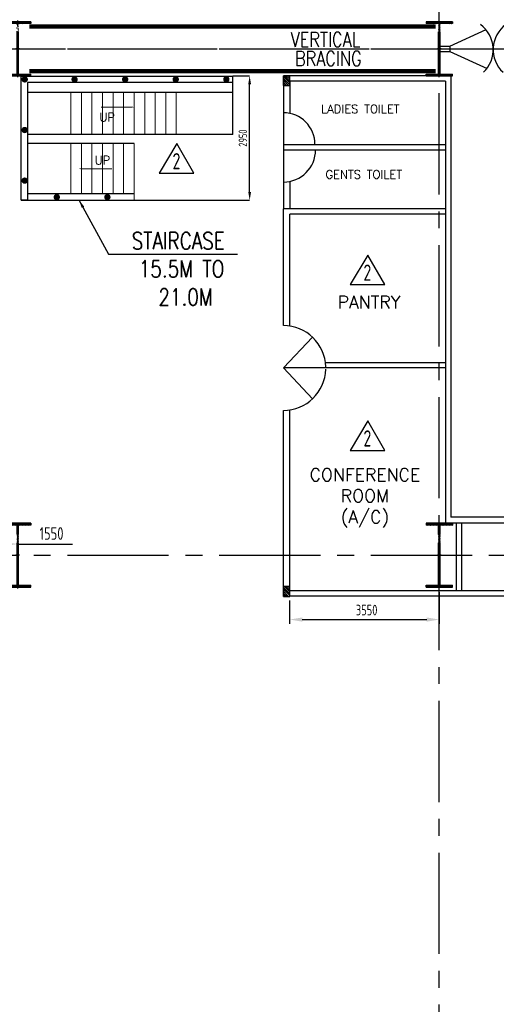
# Model space of a CAD drawing. Extents: x -11758 to 4934791, y -233543 to 1826789.
# Tile 60 of 256: x 87203 to 98510, y 279589 to 302928. Entities that reach past the tile are written whole.
import ezdxf
from ezdxf.enums import TextEntityAlignment as Align

# ---------------------------------------------------------------- set-up
doc = ezdxf.new("R2010")
doc.units = 0
doc.header["$LTSCALE"] = 800
doc.header["$MEASUREMENT"] = 0
for name, pattern in [('CENTER', [2, 1.25, -0.25, 0.25, -0.25]), ('CENTER2', [1.125, 0.75, -0.125, 0.125, -0.125]), ('DASHDOT', [1, 0.5, -0.25, 0, -0.25])]:
    doc.linetypes.add(name, pattern=pattern)
doc.layers.get('DEFPOINTS').update_dxf_attribs({"linetype": 'CONTINUOUS'})
for name, color, linetype in [('COL', 1, 'CENTER'), ('GRID', 8, 'CENTER'), ('HANGERS', 1, 'CONTINUOUS'), ('HATCH', 9, 'CONTINUOUS'), ('REV3', 2, 'CONTINUOUS'), ('STR', 2, 'CONTINUOUS'), ('WALL', 6, 'CONTINUOUS')]:
    doc.layers.add(name, color=color, linetype=linetype)
for name, color, linetype, lineweight in [('DIM', 4, 'CONTINUOUS', 15), ('DOOR', 235, 'CONTINUOUS', 13), ('T', 3, 'CONTINUOUS', 15)]:
    doc.layers.add(name, color=color, linetype=linetype, lineweight=lineweight)
doc.styles.add('ROMAND', font='romand')
doc.styles.add('ROMANS', font='ISO9.shx', dxfattribs={"width": 0.8})
doc.styles.add('S1', font='SIMPLEX.SHX', dxfattribs={"height": 200})
doc.styles.add('S3', font='ROMANS1.SHX', dxfattribs={"width": 0.8})
doc.styles.get("Standard").update_dxf_attribs({"font": 'ISO9'})
doc.styles.add('VER', font='ISO9.SHX')
doc.dimstyles.new('GS', dxfattribs={"dimscale": 100, "dimtxt": 2.5, "dimasz": 3, "dimexe": 1, "dimexo": 1, "dimgap": 1, "dimtad": 1, "dimdec": 0, "dimzin": 0, "dimdsep": 46, "dimtxsty": 'ROMANS', "dimcen": 0.09, "dimclrd": 4, "dimclre": 8, "dimclrt": 3, "dimadec": 0, "dimazin": 0, "dimtfac": 1, "dimtdec": 0, "dimtofl": 0, "dimtmove": 0, "dimatfit": 3, "dimfxl": 1, "dimtolj": 1, "dimtzin": 0, "dimarcsym": 0})
doc.dimstyles.get("Standard").update_dxf_attribs({"dimtxt": 0.18, "dimasz": 0.18, "dimexe": 0.18, "dimexo": 0.0625, "dimgap": 0.09, "dimtad": 0, "dimtih": 1, "dimtoh": 1, "dimdec": 4, "dimzin": 0, "dimdsep": 46, "dimtxsty": 'Standard', "dimcen": 0.09, "dimadec": 0, "dimazin": 0, "dimtfac": 1, "dimtdec": 4, "dimtofl": 0, "dimtmove": 0, "dimatfit": 3, "dimfxl": 1, "dimtolj": 1, "dimtzin": 0, "dimarcsym": 0})
doc.dimstyles.new('STANDARD$0', dxfattribs={"dimtxt": 250, "dimasz": 200, "dimexe": 0, "dimexo": 0, "dimgap": 100, "dimtad": 1, "dimdec": 0, "dimzin": 0, "dimdsep": 46, "dimtxsty": 'S1', "dimcen": 0, "dimadec": 0, "dimazin": 0, "dimtfac": 1, "dimtdec": 0, "dimtmove": 2, "dimatfit": 3, "dimfxl": 1, "dimtolj": 1, "dimtzin": 0, "dimarcsym": 0})
pattern_1 = [(315, (-294683.816, 394328.078), (-22.097087, -22.097087), [])]

# ---------------------------------------------------------------- blocks, each defined once
blk = doc.blocks.new('A$C1C927E47')
at = {"layer": 'COL'}
h = blk.add_hatch(dxfattribs=at)
h.set_pattern_fill('ANSI31', color=256, scale=100, style=0)
h.paths.add_polyline_path([(16, 0), (0, 0), (0, -710), (16, -710)])
h.paths.add_polyline_path([(16, 710), (0, 710), (0, 0), (16, 0)])
h.paths.add_polyline_path([(0, 710), (-16, 710), (-16, 0), (0, 0)])
h.paths.add_polyline_path([(0, 0), (-16, 0), (-16, -710), (0, -710)])
h.paths.add_polyline_path([(-310, -710), (-310, -760), (0, -760), (0, -710)])
h.paths.add_polyline_path([(310, -760), (310, -710), (0, -710), (0, -760)])
h.paths.add_polyline_path([(310, 710), (310, 760), (0, 760), (0, 710)])
h.paths.add_polyline_path([(-310, 760), (-310, 710), (0, 710), (0, 760)])
for p, q in [((310, 760), (-310, 760)), ((-310, 760), (-310, 710)), ((310, 710), (-310, 710)), ((-16, -710), (-16, 710)), ((16, -710), (16, 710)), ((310, 760), (310, 710)), ((-310, -710), (310, -710)), ((-310, -760), (-310, -710)), ((-310, -760), (310, -760)), ((310, -760), (310, -710))]:
    blk.add_line(p, q, dxfattribs=at)
at = {"layer": 'COL', "color": 2}
for p, q in [((0, -792), (0, 792)), ((44, 0), (-44, 0)), ((44, 0), (-44, 0))]:
    blk.add_line(p, q, dxfattribs=at)
blk = doc.blocks.new('A$C14326149')
at = {"layer": 'COL'}
h = blk.add_hatch(dxfattribs=at)
h.set_pattern_fill('ANSI31', color=256, scale=100, style=0)
h.paths.add_polyline_path([(-310, -640), (-310, -600), (310, -600), (310, -640)])
h.paths.add_polyline_path([(310, 640), (310, 600), (-310, 600), (-310, 640)])
edge = h.paths.add_edge_path()
edge.add_line((-16, -600), (-16, 600))
edge.add_line((16, -600), (16, 600))
for p, q in [((310, 640), (-310, 640)), ((-310, 640), (-310, 600)), ((310, 600), (-310, 600)), ((-16, -600), (-16, 600)), ((16, -600), (16, 600)), ((310, 640), (310, 600)), ((-310, -600), (310, -600)), ((-310, -640), (-310, -600)), ((-310, -640), (310, -640)), ((310, -640), (310, -600))]:
    blk.add_line(p, q, dxfattribs=at)
at = {"layer": 'COL', "color": 2}
for p, q in [((0, -672), (0, 672)), ((44, 0), (-44, 0))]:
    blk.add_line(p, q, dxfattribs=at)
blk = doc.blocks.new('*D254')
at = {"layer": 'DEFPOINTS', "color": 0, "transparency": 16777216}
for p in [(97158, 289455), (93608, 289263), (97158, 288709)]:
    blk.add_point(p, dxfattribs=at)
at = {"layer": 'WALL', "color": 8, "lineweight": -2, "transparency": 16777216}
for p, q in [((97158, 289355), (97158, 288609)), ((93608, 289163), (93608, 288609))]:
    blk.add_line(p, q, dxfattribs=at)
at = {"layer": 'WALL', "color": 4, "lineweight": -2, "transparency": 16777216}
blk.add_line((93908, 288709), (96858, 288709), dxfattribs=at)
at = {"layer": 'WALL', "color": 4, "transparency": 16777216}
for points in [[(93908, 288759), (93908, 288659), (93608, 288709)], [(96858, 288759), (96858, 288659), (97158, 288709)]]:
    blk.add_solid(points, dxfattribs=at)
at = {"layer": 'WALL', "color": 3, "transparency": 16777216, "insert": (95434, 288934), "char_height": 250, "attachment_point": 5, "style": 'ROMANS'}
blk.add_mtext('\\A1;3550', dxfattribs=at)
blk = doc.blocks.new('*D281')
at = {"layer": 'DEFPOINTS', "color": 0, "transparency": 16777216}
for p in [(92259, 301597), (92659, 301597), (89918, 298647)]:
    blk.add_point(p, dxfattribs=at)
at = {"layer": 'DIM', "color": 2, "lineweight": -2, "transparency": 16777216}
for p, q in [((92259, 301597), (92659, 301597)), ((92659, 298847), (92659, 301397)), ((89918, 298647), (92659, 298647))]:
    blk.add_line(p, q, dxfattribs=at)
at = {"layer": 'DIM', "color": 2, "transparency": 16777216}
for points in [[(92625, 301397), (92692, 301397), (92659, 301597)], [(92625, 298847), (92692, 298847), (92659, 298647)]]:
    blk.add_solid(points, dxfattribs=at)
at = {"layer": 'DIM', "color": 2, "transparency": 16777216, "insert": (92499, 300122), "char_height": 200, "attachment_point": 5, "rotation": 90, "style": 'ROMANS'}
blk.add_mtext('\\A1;2950', dxfattribs=at)
blk = doc.blocks.new('*D295')
at = {"layer": 'DEFPOINTS', "color": 0, "transparency": 16777216}
for p in [(85608, 290499), (87158, 290499), (87158, 290499)]:
    blk.add_point(p, dxfattribs=at)
at = {"layer": 'DIM', "color": 9, "lineweight": -2, "transparency": 16777216}
for p, q in [((85908, 290499), (86858, 290499)), ((87158, 290499), (88458, 290499))]:
    blk.add_line(p, q, dxfattribs=at)
at = {"layer": 'DIM', "color": 9, "transparency": 16777216}
for points in [[(85908, 290549), (85908, 290449), (85608, 290499)], [(86858, 290549), (86858, 290449), (87158, 290499)]]:
    blk.add_solid(points, dxfattribs=at)
at = {"layer": 'DIM', "transparency": 16777216, "insert": (87958, 290749), "char_height": 300, "attachment_point": 5, "style": 'ROMANS'}
blk.add_mtext('\\A1;1550', dxfattribs=at)
blk = doc.blocks.new('REV2')
at = {"layer": 'HANGERS', "linetype": 'Continuous'}
for p, q in [((95462, 93768), (95042, 93069)), ((95862, 93069), (95462, 93768)), ((95042, 93069), (95862, 93069))]:
    blk.add_line(p, q, dxfattribs=at)
at = {"layer": 'HANGERS', "linetype": 'Continuous', "style": 'ROMANS', "width": 0.8}
blk.add_text('2', height=383, dxfattribs=at).set_placement((95357, 93161))

msp = doc.modelspace()

# ---------------------------------------------------------------- hatches: boundary and pattern name
at = {"layer": 'REV3', "linetype": 'Continuous'}
h = msp.add_hatch(dxfattribs=at)
h.set_pattern_fill('ANSI31', color=256, scale=250, angle=360, style=0)
h.set_pattern_definition(pattern_1)
h.paths.add_polyline_path([(93458.4, 301368.7), (93609, 301368.7), (93609, 301598.7), (93458.4, 301598.7)])
h = msp.add_hatch(dxfattribs=at)
h.set_pattern_fill('ANSI31', color=256, scale=250, angle=360, style=0)
h.set_pattern_definition(pattern_1)
h.paths.add_polyline_path([(93458.4, 289259.1), (93609, 289259.1), (93609, 289489.1), (93458.4, 289489.1)])

# ---------------------------------------------------------------- linework, layer by layer
at = {"layer": 'DIM'}
for p, q in [((93458.4, 302237.2), (93458.4, 302233.4)), ((88418.4, 300209.1), (88418.4, 301205)), ((88668.4, 300209.1), (88668.4, 301205)), ((88918.4, 300209.1), (88918.4, 301205)), ((89168.4, 300209.1), (89168.4, 301205)), ((89418.4, 300209.1), (89418.4, 301205)), ((89668.4, 300209.1), (89668.4, 301205)), ((89918.4, 300209.1), (89918.4, 301205)), ((90168.4, 300209.1), (90168.4, 301205)), ((90418.4, 300209.1), (90418.4, 301205)), ((90668.4, 300209.1), (90668.4, 301205)), ((90918.4, 300209.1), (90918.4, 301205)), ((88418.4, 298799.2), (88418.4, 299994.4)), ((88668.4, 298799.2), (88668.4, 299994.4)), ((88918.4, 298799.2), (88918.4, 299994.4)), ((89168.4, 298799.2), (89168.4, 299994.4)), ((89418.4, 298799.2), (89418.4, 299994.4)), ((89668.4, 298799.2), (89668.4, 299994.4)), ((89918.4, 298879.2), (89918.4, 299994.4)), ((89918.4, 298647.2), (89918.4, 298877.2))]:
    msp.add_line(p, q, dxfattribs=at)
at = {"layer": 'DIM', "const_width": 75, "flags": 128}
for points in [[(87286.1, 301513.4, -1), (87361.1, 301513.4, -1)], [(88468.2, 301513.4, -1), (88543.2, 301513.4, -1)], [(89668.2, 301513.4, -1), (89743.2, 301513.4, -1)], [(90868.2, 301513.4, -1), (90943.2, 301513.4, -1)], [(92068.2, 301513.4, -1), (92143.2, 301513.4, -1)], [(87286.1, 300313.4, -1), (87361.1, 300313.4, -1)], [(87286.1, 299113.4, -1), (87361.1, 299113.4, -1)], [(88046, 298722.5, -1), (88121, 298722.5, -1)], [(89246, 298722.5, -1), (89321, 298722.5, -1)]]:
    msp.add_lwpolyline(points, format="xyb", close=True, dxfattribs=at)
at = {"layer": 'GRID', "linetype": 'CENTER2', "ltscale": 4}
for p, q in [((97158.4, 259182.9), (97158.4, 325560.6)), ((19936.4, 302237.2), (120622.5, 302237.2)), ((85890.2, 302237.2), (120601.6, 302237.2)), ((85890.2, 302237.2), (120601.6, 302237.2)), ((19936.4, 290237.2), (120601.6, 290237.2))]:
    msp.add_line(p, q, dxfattribs=at)
at = {"layer": 'GRID', "color": 6, "linetype": 'ByBlock', "ltscale": 4}
for p, q in [((97174.4, 302300.7), (97405.5, 302300.7)), ((97174.4, 302175.7), (97405.5, 302175.7))]:
    msp.add_line(p, q, dxfattribs=at)
at = {"layer": 'REV3', "linetype": 'Continuous'}
for p, q in [((93458.4, 301368.7), (93458.4, 301598.7)), ((93609, 301368.7), (93609, 301598.7)), ((87388.4, 298877.2), (87388.4, 298647.2)), ((93458.4, 289259.1), (93458.4, 289489.1)), ((93609, 289259.1), (93609, 289489.1))]:
    msp.add_line(p, q, dxfattribs=at)
for points in [[(93458.4, 301368.7), (93609, 301368.7), (93609, 301598.7), (93458.4, 301598.7)], [(93458.4, 289259.1), (93609, 289259.1), (93609, 289489.1), (93458.4, 289489.1)]]:
    msp.add_lwpolyline(points, close=True, dxfattribs=at)
at = {"layer": 'REV3', "linetype": 'Continuous', "flags": 128}
for points in [[(89918.4, 300856.6, 0, 128.8, 0), (89613.8, 300856.6, 21.5, 21.5, 0), (89134.2, 300856.6, 21.5, 21.5, 0)], [(88610.1, 299393.9, 0, 128.8, 0), (88914.7, 299393.9, 21.5, 21.5, 0), (89394.3, 299393.9, 21.5, 21.5, 0)]]:
    msp.add_lwpolyline(points, format="xyseb", dxfattribs=at)
at = {"layer": 'STR', "color": 7, "linetype": 'DASHDOT', "const_width": 100}
for points in [[(87433.4, 302767.2), (97074.4, 302767.2)], [(87433.4, 301707.2), (97074.4, 301707.2)]]:
    msp.add_lwpolyline(points, dxfattribs=at)
at = {"layer": 'WALL'}
for p, q in [((97405.5, 302300.7), (98271.4, 302692.5)), ((97405.5, 302300.7), (97405.5, 302175.7)), ((97405.5, 302175.7), (98289.8, 301771)), ((92259, 300209.1), (92259, 301588.1)), ((93458.4, 301597.2), (93458.4, 298447.2)), ((97433.4, 301597.2), (93458.4, 301597.2)), ((97433.4, 301597.2), (97433.4, 291134.4)), ((93609, 301472.8), (93608.8, 300707.2)), ((97308.4, 301472.8), (93609, 301472.8)), ((97308.4, 301472.8), (97308.4, 290994.7)), ((92259, 301205), (87388.4, 301205)), ((92259, 300209.1), (87388.4, 300209.1)), ((89918.4, 299994.4), (87388.4, 299994.4)), ((93459, 299972.3), (97308.4, 299972.3)), ((93459, 299847.3), (97308.4, 299847.3)), ((93608.4, 299094.1), (93608.4, 298447.2)), ((89918.4, 298799.2), (87388.4, 298799.2)), ((97308.4, 298447.3), (93458.4, 298447.2)), ((93458.4, 295677.1), (93458.4, 298447.2)), ((97308.4, 298322.3), (93608.4, 298322.2)), ((93608.4, 295665.7), (93608.4, 298322.2)), ((93458.4, 294672.1), (94148.7, 295402.5)), ((97308.4, 294797.1), (94456.4, 294797.1)), ((93458.4, 294672.1), (94148.7, 293941.8)), ((97308.4, 294672.1), (93458.4, 294672.1)), ((93458.4, 289489.1), (93458.4, 293667.1)), ((93608.4, 289489.1), (93608.4, 293678.5)), ((101792.4, 291134.4), (97433.4, 291134.4)), ((101792.4, 290994.6), (97308.4, 290994.7)), ((97558.4, 290994.7), (97558.4, 289387.7)), ((97683.4, 290994.7), (97683.4, 289387.7)), ((101792.4, 289387.6), (93609, 289387.8)), ((101792.4, 289262.6), (93609, 289262.8))]:
    msp.add_line(p, q, dxfattribs=at)
for points in [[(92259, 301438), (87388.4, 301438.1), (87388.4, 298647.2), (87238.4, 298647.2), (87238.4, 301588.1), (92259, 301588.1)], [(87238.4, 298647.2), (89918.4, 298647.2)]]:
    msp.add_lwpolyline(points, dxfattribs=at)
for centre, radius, start, end in [((97691.2, 302218.9), 744.4, 313.74403, 53.21504), ((99172.4, 302219.6), 737.2, 126.11758, 226.92335), ((93459, 299972.3), 750, 0.00001, 90.00001), ((93459, 299844.2), 764.9, 270.00001, 0.00001), ((93457.7, 294670.3), 1006.8, 1.71179, 89.95989), ((93457.7, 294673.9), 1006.8, 270.04011, 358.28821)]:
    msp.add_arc(centre, radius, start, end, dxfattribs=at)

# ---------------------------------------------------------------- block references
at = {"layer": 'DIM'}
for name, p in [('A$C14326149', (87158.4, 302237.2)), ('A$C14326149', (97158.4, 302237.2)), ('REV2', (-4528.1, 206221.9)), ('REV2', (0, 203580.5)), ('REV2', (0, 199649.8))]:
    msp.add_blockref(name, p, dxfattribs=at)
at = {"layer": 'HATCH'}
for p in [(87158.4, 290237.2), (97158.4, 290237.2), (97158.4, 290237.2)]:
    msp.add_blockref('A$C1C927E47', p, dxfattribs=at)

# ---------------------------------------------------------------- texts
at = {"layer": 'DOOR', "ltscale": 101, "style": 'ROMAND'}
for s, height, p in [('LADIES TOILET', 200, (95284.7, 300812.4)), ('UP', 200, (89281.3, 300616.8)), ('UP', 200, (89165.8, 299597.8)), ('GENTS TOILET', 200, (95367.6, 299259.9)), ('PANTRY', 300, (95491.2, 296234.4))]:
    msp.add_text(s, height=height, dxfattribs=at).set_placement(p, align=Align.MIDDLE)
at = {"layer": 'DOOR', "insert": (95393.4, 290892.8), "char_height": 300, "width": 1131.549, "attachment_point": 8, "style": 'ROMAND'}
msp.add_mtext('CONFERENCE ROOM (A/C)', dxfattribs=at)
at = {"layer": 'STR', "color": 4, "insert": (31556.2, 280757.7), "char_height": 400, "width": 3040.312, "attachment_point": 1, "style": 'VER'}
msp.add_mtext('\\pi-108.42;UNLOADING \\P\\pi958.25;BAY', dxfattribs=at)
at = {"layer": 'T', "style": 'S3', "width": 0.8}
for s, p in [('VERTICAL', (93629.3, 302283.4)), ('BRACING', (93733.2, 301834.8))]:
    msp.add_text(s, height=350, dxfattribs=at).set_placement(p)
at = {"layer": 'T', "insert": (89241.7, 297888.5, 207.7), "char_height": 400, "width": 3753.309, "attachment_point": 1, "style": 'S3'}
msp.add_mtext('\\pi619.51;STAIRCASE \\P\\pi787.13;15.5M TO \\P\\pi1251.9;21.0M', dxfattribs=at)

# ---------------------------------------------------------------- dimensions: what is measured, and where the dimension line sits
at = {"layer": 'DIM'}
dim = msp.add_linear_dim(base=(92658.6, 301597.2), p1=(89918.4, 298647.2), p2=(92259, 301597.2), angle=270, dimstyle='STANDARD$0', override={"dimscale": 100, "dimtxt": 2, "dimasz": 2, "dimgap": 0.6, "dimtxsty": 'ROMANS', "dimclrd": 2, "dimclre": 2, "dimclrt": 2, "dimtix": 1, "dimfxl": 0.5}, dxfattribs=at)
dim.commit()
dim.dimension.update_dxf_attribs({"geometry": '*D281', "text_midpoint": (92498.6, 300122.2)})
dim = msp.add_linear_dim(base=(87158.4, 290498.5), p1=(85608.4, 290498.5), p2=(87158.4, 290498.5), dimstyle='STANDARD$0', override={"dimtxt": 300, "dimasz": 300, "dimtxsty": 'ROMANS', "dimclrd": 9, "dimclre": 9, "dimclrt": 256, "dimtix": 1, "dimtmove": 0}, dxfattribs=at)
dim.commit()
dim.dimension.update_dxf_attribs({"geometry": '*D295', "text_midpoint": (87958.4, 290498.5), "dimtype": 160})
at = {"layer": 'WALL'}
dim = msp.add_linear_dim(base=(97158.4, 288708.9), p1=(93608.4, 289262.8), p2=(97158.4, 289454.8), dimstyle='GS', dxfattribs=at)
dim.commit()
dim.dimension.update_dxf_attribs({"geometry": '*D254', "text_midpoint": (95433.9, 288708.9), "dimtype": 160})

# ---------------------------------------------------------------- leaders
at = {"layer": 'DIM'}
msp.add_leader([(88609.9, 298656.4), (89312.4, 297367.9), (92374, 297367.9)], dimstyle='Standard', override={"dimscale": 100, "dimtxt": 2, "dimasz": 2, "dimexe": 0, "dimexo": 0, "dimgap": 0.6, "dimtad": 0, "dimtih": 0, "dimtoh": 0, "dimdec": 0, "dimtxsty": 'ROMANS', "dimcen": 0, "dimclrd": 2, "dimclre": 2, "dimclrt": 2, "dimtdec": 0, "dimtix": 1, "dimtofl": 1, "dimtmove": 2, "dimfxl": 0.5}, dxfattribs=at)

doc.saveas('drawing.dxf')
